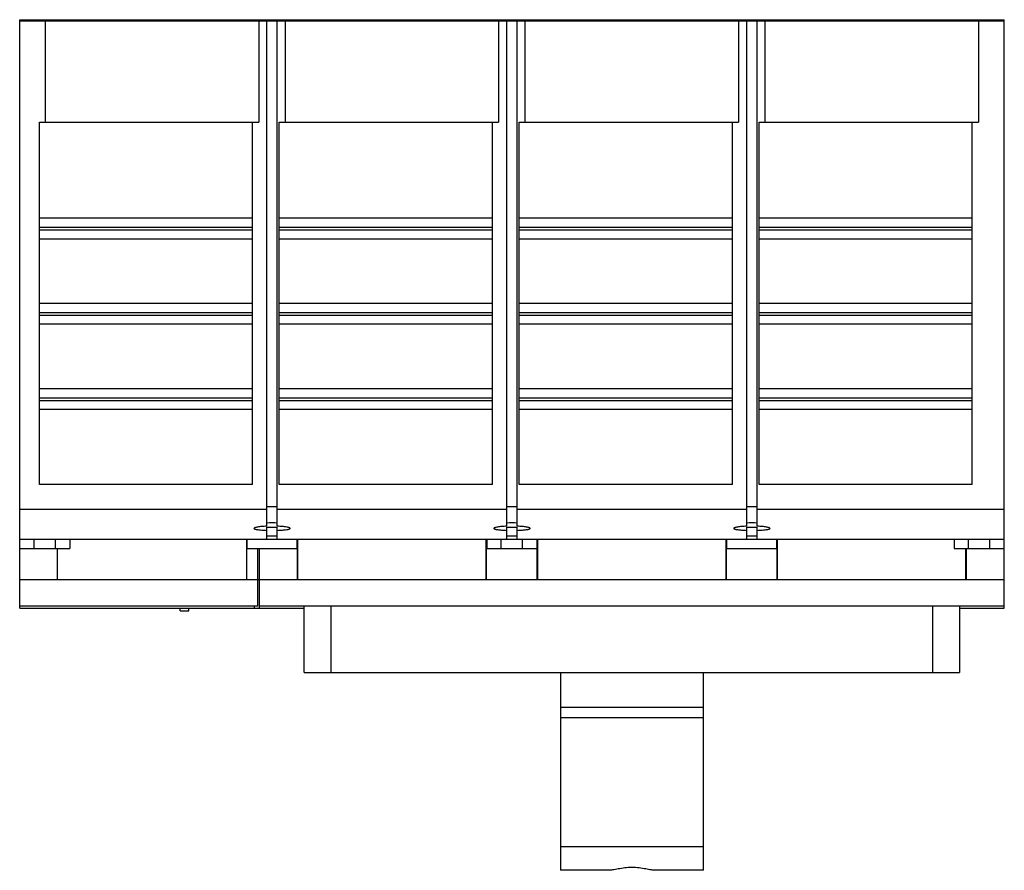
# Model space of a CAD drawing. Header units: millimetres. Extents: x 25 to 209, y 86 to 246.
import ezdxf

# ---------------------------------------------------------------- set-up
doc = ezdxf.new("R2010")
doc.units = ezdxf.units.MM
doc.header["$LTSCALE"] = 21.524121
doc.layers.get('0').update_dxf_attribs({"linetype": 'CONTINUOUS'})

msp = doc.modelspace()

# ---------------------------------------------------------------- linework, layer by layer
at = {"color": 7, "linetype": 'Continuous'}
for p, q in [((24.79, 135.3), (24.79, 245.7)), ((24.79, 245.7), (209.49, 245.7)), ((29.24, 245.5), (29.24, 245.7)), ((32.17, 245.7), (32.17, 245.5)), ((40.45, 245.5), (40.45, 245.7)), ((58.83, 245.7), (58.83, 245.5)), ((66.99, 245.5), (66.99, 245.7)), ((70.48, 245.5), (70.48, 245.7)), ((73.8, 245.7), (73.8, 245.5)), ((77.29, 245.5), (77.29, 245.7)), ((85.45, 245.5), (85.45, 245.7)), ((103.83, 245.7), (103.83, 245.5)), ((111.99, 245.5), (111.99, 245.7)), ((122.29, 245.5), (122.29, 245.7)), ((130.45, 245.5), (130.45, 245.7)), ((148.83, 245.7), (148.83, 245.5)), ((156.99, 245.5), (156.99, 245.7)), ((160.48, 245.5), (160.48, 245.7)), ((163.8, 245.7), (163.8, 245.5)), ((167.29, 245.5), (167.29, 245.7)), ((175.45, 245.5), (175.45, 245.7)), ((193.83, 245.7), (193.83, 245.5)), ((202.11, 245.5), (202.11, 245.7)), ((205.04, 245.5), (205.04, 245.7)), ((209.49, 146.5), (209.49, 245.7)), ((24.79, 245.5), (209.49, 245.5)), ((29.64, 226.5), (29.64, 245.5)), ((69.64, 245.5), (69.64, 226.5)), ((71.17, 150.67), (71.17, 245.5)), ((73.12, 150.67), (73.12, 245.5)), ((74.64, 226.5), (74.64, 245.5)), ((114.64, 245.5), (114.64, 226.5)), ((116.17, 150.67), (116.17, 245.5)), ((118.12, 150.67), (118.12, 245.5)), ((119.64, 226.5), (119.64, 245.5)), ((159.64, 245.5), (159.64, 226.5)), ((161.17, 150.67), (161.17, 245.5)), ((163.12, 150.67), (163.12, 245.5)), ((164.64, 226.5), (164.64, 245.5)), ((204.64, 245.5), (204.64, 226.5)), ((28.49, 158.5), (28.49, 226.5)), ((28.49, 226.5), (69.64, 226.5)), ((68.49, 158.5), (68.49, 226.5)), ((73.49, 158.5), (73.49, 226.5)), ((73.49, 226.5), (114.64, 226.5)), ((113.49, 158.5), (113.49, 226.5)), ((118.49, 158.5), (118.49, 226.5)), ((118.49, 226.5), (159.64, 226.5)), ((158.49, 158.5), (158.49, 226.5)), ((163.49, 158.5), (163.49, 226.5)), ((163.49, 226.5), (204.64, 226.5)), ((203.49, 158.5), (203.49, 226.5)), ((68.49, 208.45), (28.49, 208.45)), ((113.49, 208.45), (73.49, 208.45)), ((158.49, 208.45), (118.49, 208.45)), ((203.49, 208.45), (163.49, 208.45)), ((28.49, 206.75), (68.49, 206.75)), ((28.49, 206.25), (68.49, 206.25)), ((73.49, 206.75), (113.49, 206.75)), ((73.49, 206.25), (113.49, 206.25)), ((118.49, 206.75), (158.49, 206.75)), ((118.49, 206.25), (158.49, 206.25)), ((163.49, 206.75), (203.49, 206.75)), ((163.49, 206.25), (203.49, 206.25)), ((68.49, 204.55), (28.49, 204.55)), ((113.49, 204.55), (73.49, 204.55)), ((158.49, 204.55), (118.49, 204.55)), ((203.49, 204.55), (163.49, 204.55)), ((68.49, 192.45), (28.49, 192.45)), ((113.49, 192.45), (73.49, 192.45)), ((158.49, 192.45), (118.49, 192.45)), ((203.49, 192.45), (163.49, 192.45)), ((28.49, 190.75), (68.49, 190.75)), ((28.49, 190.25), (68.49, 190.25)), ((73.49, 190.75), (113.49, 190.75)), ((73.49, 190.25), (113.49, 190.25)), ((118.49, 190.75), (158.49, 190.75)), ((118.49, 190.25), (158.49, 190.25)), ((163.49, 190.75), (203.49, 190.75)), ((163.49, 190.25), (203.49, 190.25)), ((68.49, 188.55), (28.49, 188.55)), ((113.49, 188.55), (73.49, 188.55)), ((158.49, 188.55), (118.49, 188.55)), ((203.49, 188.55), (163.49, 188.55)), ((68.49, 176.45), (28.49, 176.45)), ((113.49, 176.45), (73.49, 176.45)), ((158.49, 176.45), (118.49, 176.45)), ((203.49, 176.45), (163.49, 176.45)), ((28.49, 174.75), (68.49, 174.75)), ((28.49, 174.25), (68.49, 174.25)), ((73.49, 174.75), (113.49, 174.75)), ((73.49, 174.25), (113.49, 174.25)), ((118.49, 174.75), (158.49, 174.75)), ((118.49, 174.25), (158.49, 174.25)), ((163.49, 174.75), (203.49, 174.75)), ((163.49, 174.25), (203.49, 174.25)), ((68.49, 172.55), (28.49, 172.55)), ((113.49, 172.55), (73.49, 172.55)), ((158.49, 172.55), (118.49, 172.55)), ((203.49, 172.55), (163.49, 172.55)), ((68.49, 158.5), (28.49, 158.5)), ((113.49, 158.5), (73.49, 158.5)), ((158.49, 158.5), (118.49, 158.5)), ((203.49, 158.5), (163.49, 158.5)), ((24.79, 153.86), (71.17, 153.86)), ((71.17, 154.35), (73.12, 154.35)), ((73.12, 153.86), (116.17, 153.86)), ((116.17, 154.35), (118.12, 154.35)), ((118.12, 153.86), (161.17, 153.86)), ((161.17, 154.35), (163.12, 154.35)), ((163.12, 153.86), (209.49, 153.86)), ((71.17, 148.2), (71.17, 150.5)), ((73.12, 148.2), (73.12, 150.5)), ((116.17, 148.2), (116.17, 150.5)), ((118.12, 148.2), (118.12, 150.5)), ((161.17, 148.2), (161.17, 150.5)), ((163.12, 148.2), (163.12, 150.5)), ((209.49, 148.2), (24.79, 148.2)), ((27.49, 146.5), (27.49, 148.2)), ((31.49, 146.5), (31.49, 148.2)), ((34.19, 148.2), (34.19, 146.5)), ((67.39, 140.7), (67.39, 148.2)), ((67.44, 146.5), (67.44, 148.2)), ((73.12, 148.8), (71.17, 148.8)), ((76.84, 146.5), (76.84, 148.2)), ((76.88, 140.7), (76.88, 148.2)), ((76.96, 140.7), (76.96, 148.2)), ((112.29, 140.7), (112.29, 148.2)), ((112.38, 140.7), (112.38, 148.2)), ((112.44, 148.2), (112.44, 146.5)), ((115.14, 146.5), (115.14, 148.2)), ((118.12, 148.8), (116.17, 148.8)), ((119.14, 146.5), (119.14, 148.2)), ((121.84, 148.2), (121.84, 146.5)), ((121.88, 140.7), (121.88, 148.2)), ((121.96, 140.7), (121.96, 148.2)), ((157.29, 140.7), (157.29, 148.2)), ((157.38, 140.7), (157.38, 148.2)), ((157.44, 146.5), (157.44, 148.2)), ((163.12, 148.8), (161.17, 148.8)), ((166.84, 146.5), (166.84, 148.2)), ((166.88, 140.7), (166.88, 148.2)), ((166.96, 140.7), (166.96, 148.2)), ((200.09, 148.2), (200.09, 146.5)), ((202.79, 146.5), (202.79, 148.2)), ((206.79, 146.5), (206.79, 148.2)), ((24.79, 146.5), (34.19, 146.5)), ((31.89, 140.7), (31.89, 146.5)), ((67.44, 146.5), (76.84, 146.5)), ((69.49, 135.7), (69.49, 146.5)), ((69.78, 135.7), (69.78, 146.5)), ((112.44, 146.5), (121.84, 146.5)), ((157.44, 146.5), (166.84, 146.5)), ((200.09, 146.5), (209.49, 146.5)), ((202.29, 140.7), (202.29, 146.5)), ((202.38, 140.7), (202.38, 146.5)), ((209.48, 135.7), (209.48, 146.5)), ((24.79, 140.7), (209.48, 140.7)), ((69.49, 135.7), (24.79, 135.7)), ((24.79, 135.3), (78.15, 135.3)), ((54.89, 134.8), (54.89, 135.3)), ((56.49, 134.8), (56.49, 135.3)), ((68.84, 135.3), (68.84, 135.7)), ((209.48, 135.7), (69.78, 135.7)), ((69.79, 135.3), (69.79, 135.7)), ((78.15, 123.2), (78.15, 135.7)), ((83.15, 135.7), (83.15, 123.2)), ((196.11, 123.2), (196.11, 135.7)), ((201.11, 135.7), (201.11, 123.2)), ((201.11, 135.3), (209.49, 135.3)), ((209.49, 135.3), (209.49, 135.7)), ((54.89, 134.8), (56.49, 134.8)), ((78.15, 123.2), (201.11, 123.2)), ((126.24, 123.2), (126.24, 86.11)), ((153.04, 86.11), (153.04, 123.2)), ((153.04, 116.65), (126.24, 116.65)), ((153.04, 114.74), (126.24, 114.74)), ((126.24, 90.57), (153.04, 90.57)), ((135.17, 86.11), (126.24, 86.11)), ((153.04, 86.11), (144.12, 86.11))]:
    msp.add_line(p, q, dxfattribs=at)
for centre, radius, start, end in [((72.14, 125.92), 25.37, 87.7977, 92.2023), ((72.14, 181.28), 30.8, 268.1858, 271.8142), ((117.14, 125.92), 25.37, 87.7977, 92.2023), ((117.14, 181.28), 30.8, 268.1858, 271.8142), ((162.14, 125.92), 25.37, 87.7977, 92.2023), ((162.14, 181.28), 30.8, 268.1858, 271.8142)]:
    msp.add_arc(centre, radius, start, end, dxfattribs=at)
for points, knots in [([(71.17, 150.67), (70.84, 150.65), (70.25, 150.62), (69.57, 150.54), (69.15, 150.46), (68.96, 150.41), (68.84, 150.36), (68.78, 150.33), (68.74, 150.29), (68.74, 150.26)], [0, 0, 0, 0, 0.392352, 0.705691, 0.823242, 0.911188, 0.943756, 0.968851, 1, 1, 1, 1]), ([(68.74, 150.26), (68.74, 150.24), (68.78, 150.2), (68.84, 150.16), (68.96, 150.12), (69.15, 150.07), (69.57, 150), (70.25, 149.93), (70.84, 149.9), (71.17, 149.89)], [0, 0, 0, 0, 0.03087, 0.055766, 0.088152, 0.175833, 0.293278, 0.606943, 1, 1, 1, 1]), ([(75.54, 150.26), (75.54, 150.29), (75.5, 150.33), (75.44, 150.36), (75.33, 150.41), (75.14, 150.46), (74.71, 150.54), (74.03, 150.62), (73.44, 150.65), (73.12, 150.67)], [0, 0, 0, 0, 0.031146, 0.056241, 0.088812, 0.176759, 0.294295, 0.607645, 1, 1, 1, 1]), ([(73.12, 149.89), (73.44, 149.9), (74.03, 149.93), (74.71, 150), (75.14, 150.07), (75.33, 150.12), (75.44, 150.16), (75.5, 150.2), (75.54, 150.24), (75.54, 150.26)], [0, 0, 0, 0, 0.393054, 0.706708, 0.824168, 0.911848, 0.944231, 0.969127, 1, 1, 1, 1]), ([(116.17, 150.67), (115.84, 150.65), (115.25, 150.62), (114.57, 150.54), (114.15, 150.46), (113.96, 150.41), (113.84, 150.36), (113.78, 150.33), (113.74, 150.29), (113.74, 150.26)], [0, 0, 0, 0, 0.392352, 0.705691, 0.823242, 0.911188, 0.943756, 0.968851, 1, 1, 1, 1]), ([(113.74, 150.26), (113.74, 150.24), (113.78, 150.2), (113.84, 150.16), (113.96, 150.12), (114.15, 150.07), (114.57, 150), (115.25, 149.93), (115.84, 149.9), (116.17, 149.89)], [0, 0, 0, 0, 0.03087, 0.055766, 0.088152, 0.175833, 0.293278, 0.606943, 1, 1, 1, 1]), ([(120.54, 150.26), (120.54, 150.29), (120.5, 150.33), (120.44, 150.36), (120.33, 150.41), (120.14, 150.46), (119.71, 150.54), (119.03, 150.62), (118.44, 150.65), (118.12, 150.67)], [0, 0, 0, 0, 0.031146, 0.056241, 0.088812, 0.176759, 0.294295, 0.607645, 1, 1, 1, 1]), ([(118.12, 149.89), (118.44, 149.9), (119.03, 149.93), (119.71, 150), (120.14, 150.07), (120.33, 150.12), (120.44, 150.16), (120.5, 150.2), (120.54, 150.24), (120.54, 150.26)], [0, 0, 0, 0, 0.393054, 0.706708, 0.824168, 0.911848, 0.944231, 0.969127, 1, 1, 1, 1]), ([(161.17, 150.67), (160.84, 150.65), (160.25, 150.62), (159.57, 150.54), (159.15, 150.46), (158.96, 150.41), (158.84, 150.36), (158.78, 150.33), (158.74, 150.29), (158.74, 150.26)], [0, 0, 0, 0, 0.392352, 0.705691, 0.823242, 0.911188, 0.943756, 0.968851, 1, 1, 1, 1]), ([(158.74, 150.26), (158.74, 150.24), (158.78, 150.2), (158.84, 150.16), (158.96, 150.12), (159.15, 150.07), (159.57, 150), (160.25, 149.93), (160.84, 149.9), (161.17, 149.89)], [0, 0, 0, 0, 0.03087, 0.055766, 0.088152, 0.175833, 0.293278, 0.606943, 1, 1, 1, 1]), ([(165.54, 150.26), (165.54, 150.29), (165.5, 150.33), (165.44, 150.36), (165.33, 150.41), (165.14, 150.46), (164.71, 150.54), (164.03, 150.62), (163.44, 150.65), (163.12, 150.67)], [0, 0, 0, 0, 0.031146, 0.056241, 0.088812, 0.176759, 0.294295, 0.607645, 1, 1, 1, 1]), ([(163.12, 149.89), (163.44, 149.9), (164.03, 149.93), (164.71, 150), (165.14, 150.07), (165.33, 150.12), (165.44, 150.16), (165.5, 150.2), (165.54, 150.24), (165.54, 150.26)], [0, 0, 0, 0, 0.393054, 0.706708, 0.824168, 0.911848, 0.944231, 0.969127, 1, 1, 1, 1]), ([(144.12, 86.11), (143.84, 86.11), (143.21, 86.19), (142.18, 86.38), (140.97, 86.58), (139.64, 86.67), (138.32, 86.58), (137.11, 86.38), (136.08, 86.19), (135.45, 86.11), (135.17, 86.11)], [0, 0, 0, 0, 0.09322, 0.210912, 0.348798, 0.5, 0.651202, 0.789088, 0.90678, 1, 1, 1, 1])]:
    msp.add_open_spline(points, degree=3, knots=knots, dxfattribs=at)

doc.saveas('drawing.dxf')
